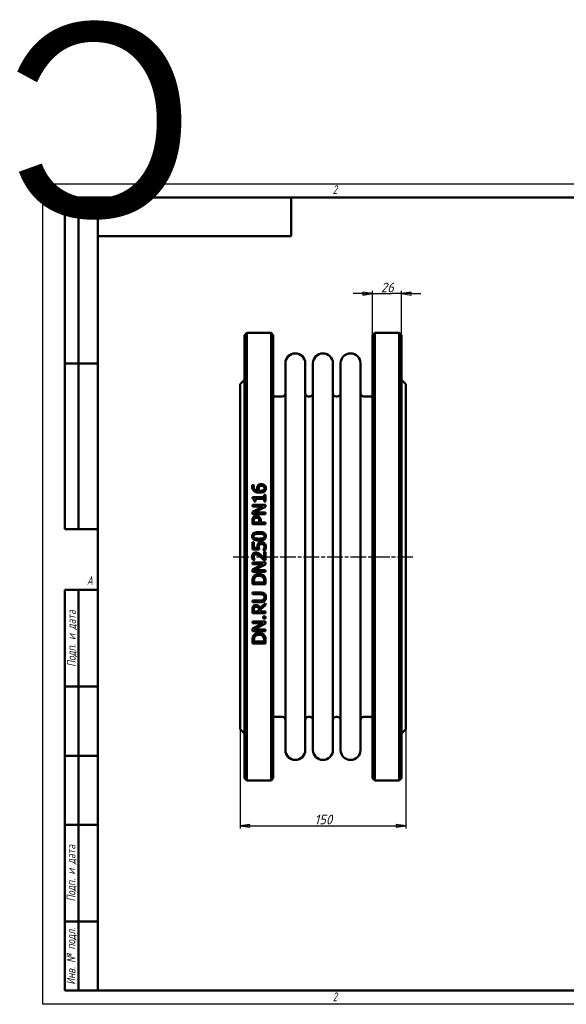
# Model space of a CAD drawing. Header units: millimetres. Extents: x -994 to 2822, y -174 to 891.
# Tile 2 of 4: x -21 to 474, y 0 to 891. Entities that reach past the tile are written whole.
import ezdxf
from ezdxf.enums import TextEntityAlignment as Align

# ---------------------------------------------------------------- set-up
doc = ezdxf.new("R2018")
doc.units = ezdxf.units.MM
doc.header["$LTSCALE"] = 2.5
doc.linetypes.add('CHAIN', pattern=[0.7087, 0.4724, -0.0591, 0.1181, -0.0591])
for name, color, linetype, lineweight in [('Видимый контур (ГОСТ)', 7, 'Continuous', 50), ('Кромка (ГОСТ)', 7, 'Continuous', 50), ('Обозначение (ГОСТ)', 7, 'Continuous', 25), ('Осевая линия (ГОСТ)', 7, 'Continuous', 25), ('Размер (ГОСТ)', 7, 'Continuous', 25), ('Эскизная геометрия (ГОСТ)', 7, 'Continuous', 50)]:
    doc.layers.add(name, color=color, linetype=linetype, lineweight=lineweight)
doc.styles.add('Альтернативный текст (ГОСТ)', font='arial.ttf', dxfattribs={"width": 0.8})
doc.styles.add('Обычный текст (ГОСТ)', font='GOST Common Italic.ttf')
doc.dimstyles.new('Обычный (ГОСТ)', dxfattribs={"dimscale": 2.5, "dimtxt": 3.5, "dimasz": 3.5, "dimexe": 1, "dimexo": 0, "dimgap": 0.5, "dimtad": 1, "dimtxsty": 'Обычный текст (ГОСТ)', "dimblk": 'Filled-1', "dimcen": 0.09, "dimdle": 15, "dimclrd": 256, "dimclre": 256, "dimclrt": 256, "dimazin": 2, "dimtfac": 0.714286, "dimtdec": 3, "dimtmove": 0, "dimatfit": 3, "dimfxl": 1, "dimtolj": 1, "dimlwd": 25, "dimlwe": 25, "dimarcsym": 0})

# ---------------------------------------------------------------- blocks, each defined once
blk = doc.blocks.new('Рамки ГОСТ - Рамка')
at = {"layer": 'Кромка (ГОСТ)', "lineweight": 25}
for p, q in [((0, 0), (0, 297)), ((0, 297), (420, 297)), ((420, 297), (420, 0)), ((420, 0), (0, 0))]:
    blk.add_line(p, q, dxfattribs=at)
at = {"layer": 'Кромка (ГОСТ)'}
for p, q in [((210, 292), (210, 297)), ((415, 292), (20, 292)), ((20, 292), (20, 5)), ((415, 5), (415, 292)), ((20, 5), (415, 5)), ((210, 5), (210, 0))]:
    blk.add_line(p, q, dxfattribs=at)
at = {"layer": 'Кромка (ГОСТ)', "char_height": 3.17, "attachment_point": 1, "style": 'Альтернативный текст (ГОСТ)'}
for s, insert, width in [('\\fGOST Common|b0|i1;{\\H3.1700;2}', (105, 296.5), 5.2328), ('\\fGOST Common|b0|i1;{\\H3.1700;1}', (315.02, 296.44), 5.2327), ('\\fGOST Common|b0|i1;{\\H3.1700;A}', (16, 155), 5.1335), ('\\fGOST Common|b0|i1;{\\H3.1700;A}', (416, 148.5), 5.0704), ('\\fGOST Common|b0|i1;{\\H3.1700;2}', (104.99, 4.3), 5.2328), ('\\fGOST Common|b0|i1;{\\H3.1700;1}', (315, 4.14), 6.6287)]:
    blk.add_mtext(s, dxfattribs=dict(at, insert=insert, width=width))
blk = doc.blocks.new('ГОСТ - Доп. графы 1')
at = {"layer": 'Эскизная геометрия (ГОСТ)'}
for p, q in [((-12, 0), (-12, 145)), ((-12, 145), (0, 145)), ((-7, 145), (-7, 0)), ((-12, 110), (-7, 110)), ((-7, 110), (0, 110)), ((-12, 85), (-7, 85)), ((-7, 85), (0, 85)), ((-12, 60), (-7, 60)), ((-7, 60), (0, 60)), ((-12, 25), (-7, 25)), ((-7, 25), (0, 25)), ((0, 0), (-12, 0))]:
    blk.add_line(p, q, dxfattribs=at)
at = {"layer": 'Обозначение (ГОСТ)', "char_height": 3.17, "attachment_point": 5, "rotation": 90, "style": 'Альтернативный текст (ГОСТ)'}
for s, insert, width in [('\\fGOST Common|b0|i1;{\\H3.1700;Подп. и дата}', (-9.37, 127.41), 34.7679), ('\\fGOST Common|b0|i1;{\\H3.1700;Подп. и дата}', (-9.5, 42.47), 35.1486), ('\\fGOST Common|b0|i1;{\\H3.1700;Инв. № подл.}', (-9.5, 12.41), 24.9618)]:
    blk.add_mtext(s, dxfattribs=dict(at, insert=insert, width=width))
at = {"layer": 'Обозначение (ГОСТ)', "lineweight": 30, "flags": 17}
for tag, p in [('Подп._и_дата_2', (-3.53, 127.51)), ('Инв._номер_дубликата', (-3.41, 97.47)), ('Взамен_инв._номера', (-3.46, 72.53)), ('Подп._и_дата_1', (-3.42, 42.35)), ('ИНВЕНТАРНЫЙ_НОМЕР', (-3.33, 12.68))]:
    blk.add_attdef(tag, text='', height=3.17, rotation=90, dxfattribs=at).set_placement(p, align=Align.MIDDLE_CENTER)
blk = doc.blocks.new('ГОСТ - Доп. графы 2')
at = {"layer": 'Эскизная геометрия (ГОСТ)'}
for p, q in [((-12, 0), (-12, 120)), ((-12, 120), (0, 120)), ((-7, 0), (-7, 120)), ((-12, 60), (0, 60)), ((0, 0), (-12, 0))]:
    blk.add_line(p, q, dxfattribs=at)
at = {"layer": 'Обозначение (ГОСТ)', "lineweight": 30, "flags": 17}
for tag, p in [('Первичная_применяемость', (-3.65, 90.03)), ('Справочный_номер', (-3.55, 30.02))]:
    blk.add_attdef(tag, text='', height=3.17, rotation=90, dxfattribs=at).set_placement(p, align=Align.MIDDLE_CENTER)
blk = doc.blocks.new('ГОСТ - Доп. графы 3')
at = {"layer": 'Эскизная геометрия (ГОСТ)'}
for p, q in [((0, 0), (70, 0)), ((70, 0), (70, -14)), ((70, -14), (0, -14))]:
    blk.add_line(p, q, dxfattribs=at)
at = {"layer": 'Обозначение (ГОСТ)', "lineweight": 30}
blk.add_attdef('ОБОЗНАЧЕНИЕ', text='', height=5, rotation=180, dxfattribs=at).set_placement((34.94, -6.97), align=Align.MIDDLE_CENTER)
blk = doc.blocks.new('Filled-1')
at = {"color": 0}
for p, q in [((0, 0), (-1, 0.14)), ((-1, 0.14), (-1, -0.14)), ((-1, 0), (0, 0)), ((-1, -0.14), (0, 0))]:
    blk.add_line(p, q, dxfattribs=at)
at = {"color": 0, "flags": 128}
blk.add_lwpolyline([(-1, -0.14), (0, 0), (-1, 0.14), (-1, -0.14)], dxfattribs=at)
at = {"color": 0}
blk.add_solid([(-1, -0.14), (0, 0), (-1, 0.14), (-1, -0.14)], dxfattribs=at)
blk = doc.blocks.new('*D9')
at = {"layer": 'Defpoints', "color": 0, "linetype": 'Continuous', "transparency": 16777216}
for p in [(178.64, 249.08), (328.64, 249.08), (328.64, 161.58)]:
    blk.add_point(p, dxfattribs=at)
at = {"layer": 'Размер (ГОСТ)', "linetype": 'Continuous', "lineweight": 25, "transparency": 16777216}
for p, q in [((178.64, 249.08), (178.64, 159.08)), ((328.64, 249.08), (328.64, 159.08)), ((187.39, 161.58), (319.89, 161.58))]:
    blk.add_line(p, q, dxfattribs=at)
at = {"layer": 'Размер (ГОСТ)', "linetype": 'Continuous', "lineweight": 25, "transparency": 16777216, "xscale": 8.75, "yscale": 8.75, "zscale": 8.75, "rotation": 180}
blk.add_blockref('Filled-1', (178.64, 161.58), dxfattribs=at)
at = {"layer": 'Размер (ГОСТ)', "linetype": 'Continuous', "lineweight": 25, "transparency": 16777216, "xscale": 8.75, "yscale": 8.75, "zscale": 8.75}
blk.add_blockref('Filled-1', (328.64, 161.58), dxfattribs=at)
at = {"layer": 'Размер (ГОСТ)', "linetype": 'Continuous', "lineweight": 25, "transparency": 16777216, "insert": (246.06, 171.58), "char_height": 8.75, "attachment_point": 1, "style": 'Обычный текст (ГОСТ)'}
blk.add_mtext('\\A1;150', dxfattribs=at)
blk = doc.blocks.new('*D13')
at = {"layer": 'Defpoints', "color": 0, "linetype": 'Continuous', "transparency": 16777216}
for p in [(324.64, 643.08), (298.64, 605.58), (324.64, 605.58)]:
    blk.add_point(p, dxfattribs=at)
at = {"layer": 'Размер (ГОСТ)', "linetype": 'Continuous', "lineweight": 25, "transparency": 16777216}
for p, q in [((289.89, 643.08), (281.14, 643.08)), ((298.64, 605.58), (298.64, 645.58)), ((298.64, 643.08), (307.39, 643.08)), ((307.39, 643.08), (315.89, 643.08)), ((324.64, 643.08), (315.89, 643.08)), ((324.64, 605.58), (324.64, 645.58)), ((333.39, 643.08), (342.14, 643.08))]:
    blk.add_line(p, q, dxfattribs=at)
at = {"layer": 'Размер (ГОСТ)', "linetype": 'Continuous', "lineweight": 25, "transparency": 16777216, "xscale": 8.75, "yscale": 8.75, "zscale": 8.75}
blk.add_blockref('Filled-1', (298.64, 643.08), dxfattribs=at)
at = {"layer": 'Размер (ГОСТ)', "linetype": 'Continuous', "lineweight": 25, "transparency": 16777216, "xscale": 8.75, "yscale": 8.75, "zscale": 8.75, "rotation": 180}
blk.add_blockref('Filled-1', (324.64, 643.08), dxfattribs=at)
at = {"layer": 'Размер (ГОСТ)', "linetype": 'Continuous', "lineweight": 25, "transparency": 16777216, "insert": (306.12, 653.08), "char_height": 8.75, "attachment_point": 1, "style": 'Обычный текст (ГОСТ)'}
blk.add_mtext('\\A1;26', dxfattribs=at)

msp = doc.modelspace()

# ---------------------------------------------------------------- linework, layer by layer
at = {"layer": 'Видимый контур (ГОСТ)'}
for p, q in [((182.641, 605.58), (184.641, 607.58)), ((184.641, 202.58), (184.641, 607.58)), ((184.641, 607.58), (206.641, 607.58)), ((206.641, 607.58), (206.641, 202.58)), ((208.641, 605.58), (206.641, 607.58)), ((298.641, 605.58), (300.641, 607.58)), ((300.641, 607.58), (322.641, 607.58)), ((300.641, 607.58), (300.641, 202.58)), ((322.641, 202.58), (322.641, 607.58)), ((324.641, 605.58), (322.641, 607.58)), ((182.641, 605.58), (182.641, 204.58)), ((208.641, 204.58), (208.641, 605.58)), ((298.641, 204.58), (298.641, 605.58)), ((324.641, 605.58), (324.641, 204.58)), ((219.641, 230.08), (219.641, 580.08)), ((237.641, 230.08), (237.641, 580.08)), ((244.641, 230.08), (244.641, 580.08)), ((262.641, 230.08), (262.641, 580.08)), ((269.641, 230.08), (269.641, 580.08)), ((287.641, 230.08), (287.641, 580.08)), ((178.641, 561.08), (182.641, 565.08)), ((328.641, 561.08), (324.641, 565.08)), ((178.641, 561.08), (178.641, 249.08)), ((328.641, 561.08), (328.641, 249.08)), ((208.641, 550.08), (216.641, 550.08)), ((240.641, 550.08), (241.641, 550.08)), ((265.641, 550.08), (266.641, 550.08)), ((290.641, 550.08), (298.641, 550.08)), ((189.734, 469.754), (191.28, 469.754)), ((191.28, 469.686), (191.28, 469.754)), ((189.754, 458.872), (189.754, 457.628)), ((189.754, 458.872), (200.567, 458.872)), ((192.525, 455.148), (191.426, 455.148)), ((192.525, 455.148), (192.525, 457.326)), ((200.567, 457.326), (192.525, 457.326)), ((200.567, 461.002), (200.567, 458.872)), ((200.567, 461.002), (201.793, 461.002)), ((200.567, 457.326), (200.567, 455.148)), ((201.793, 455.148), (200.567, 455.148)), ((201.793, 455.148), (201.793, 461.002)), ((189.793, 452.114), (201.793, 452.114)), ((189.793, 452.114), (189.793, 450.626)), ((199.293, 450.626), (189.793, 450.626)), ((199.293, 450.626), (189.793, 445.793)), ((189.793, 445.793), (189.793, 443.527)), ((191.446, 445.015), (201.793, 450.324)), ((201.793, 450.324), (201.793, 452.114)), ((201.793, 443.527), (189.793, 443.527)), ((189.793, 437.44), (189.793, 434.425)), ((191.173, 436.02), (191.173, 437.342)), ((191.446, 445.015), (201.793, 445.015)), ((195.958, 437.109), (195.958, 436.02)), ((197.319, 436.02), (197.319, 437.371)), ((201.793, 443.527), (201.793, 445.015)), ((201.793, 434.425), (189.793, 434.425)), ((191.173, 436.02), (195.958, 436.02)), ((197.319, 436.02), (201.793, 436.02)), ((201.793, 434.425), (201.793, 436.02)), ((189.793, 418.127), (189.793, 411.543)), ((189.793, 418.127), (191.203, 418.127)), ((195.977, 411.543), (189.793, 411.543)), ((191.203, 413.089), (191.203, 418.127)), ((191.203, 413.089), (194.402, 413.089)), ((199.663, 411.164), (199.663, 411.047)), ((201.365, 411.047), (199.663, 411.047)), ((191.971, 402.169), (190.259, 402.169)), ((191.971, 402.169), (191.971, 402.256)), ((201.793, 401.916), (200.091, 401.916)), ((200.402, 409.316), (201.793, 409.316)), ((200.402, 409.316), (200.402, 403.423)), ((201.793, 401.916), (201.793, 409.316)), ((189.793, 399.825), (189.793, 398.337)), ((189.793, 399.825), (201.793, 399.825)), ((199.293, 398.337), (189.793, 393.504)), ((199.293, 398.337), (189.793, 398.337)), ((189.793, 393.504), (189.793, 391.239)), ((191.446, 392.726), (201.793, 398.036)), ((191.446, 392.726), (201.793, 392.726)), ((201.793, 398.036), (201.793, 399.825)), ((201.793, 391.239), (201.793, 392.726)), ((201.793, 391.239), (189.793, 391.239)), ((189.793, 382.778), (189.793, 380.046)), ((201.793, 380.046), (189.793, 380.046)), ((191.173, 381.641), (191.173, 382.856)), ((191.173, 381.641), (200.412, 381.641)), ((200.412, 382.856), (200.412, 381.641)), ((201.793, 380.046), (201.793, 382.807)), ((189.793, 372.606), (197.28, 372.606)), ((189.793, 372.606), (189.793, 371.012)), ((197.319, 371.012), (189.793, 371.012)), ((189.793, 365.517), (189.793, 363.923)), ((189.793, 365.517), (197.28, 365.517)), ((197.28, 363.923), (189.793, 363.923)), ((189.793, 356.921), (189.793, 353.829)), ((191.173, 355.423), (191.173, 357.008)), ((195.686, 356.824), (195.686, 355.423)), ((201.793, 363.115), (196.57, 358.846)), ((197.018, 357.252), (201.793, 361.044)), ((197.018, 355.423), (197.018, 357.252)), ((201.793, 361.044), (201.793, 363.115)), ((201.793, 353.829), (189.793, 353.829)), ((191.173, 355.423), (195.686, 355.423)), ((197.018, 355.423), (201.793, 355.423)), ((199.498, 351.067), (199.498, 349.141)), ((199.498, 351.067), (201.793, 351.067)), ((201.793, 349.141), (199.498, 349.141)), ((201.793, 353.829), (201.793, 355.423)), ((201.793, 349.141), (201.793, 351.067)), ((189.793, 346.399), (189.793, 344.911)), ((189.793, 346.399), (201.793, 346.399)), ((199.293, 344.911), (189.793, 340.078)), ((199.293, 344.911), (189.793, 344.911)), ((189.793, 340.078), (189.793, 337.812)), ((191.446, 339.3), (201.793, 344.61)), ((191.446, 339.3), (201.793, 339.3)), ((201.793, 344.61), (201.793, 346.399)), ((201.793, 337.812), (201.793, 339.3)), ((201.793, 337.812), (189.793, 337.812)), ((189.793, 329.352), (189.793, 326.619)), ((201.793, 326.619), (189.793, 326.619)), ((191.173, 328.214), (191.173, 329.43)), ((191.173, 328.214), (200.412, 328.214)), ((200.412, 329.43), (200.412, 328.214)), ((201.793, 326.619), (201.793, 329.381)), ((208.641, 260.08), (216.641, 260.08)), ((240.641, 260.08), (241.641, 260.08)), ((265.641, 260.08), (266.641, 260.08)), ((290.641, 260.08), (298.641, 260.08)), ((178.641, 249.08), (182.641, 245.08)), ((328.641, 249.08), (324.641, 245.08)), ((182.641, 204.58), (184.641, 202.58)), ((184.641, 202.58), (206.641, 202.58)), ((208.641, 204.58), (206.641, 202.58)), ((298.641, 204.58), (300.641, 202.58)), ((300.641, 202.58), (322.641, 202.58)), ((324.641, 204.58), (322.641, 202.58))]:
    msp.add_line(p, q, dxfattribs=at)
for centre, radius, start, end in [((228.641, 580.08), 9, 0, 180), ((253.641, 580.08), 9, 0, 180), ((278.641, 580.08), 9, 0, 180), ((216.641, 553.08), 3, 270, 0), ((240.641, 553.08), 3, 180, 270), ((241.641, 553.08), 3, 270, 0), ((265.641, 553.08), 3, 180, 270), ((266.641, 553.08), 3, 270, 0), ((290.641, 553.08), 3, 180, 270), ((216.641, 257.08), 3, 0, 90), ((240.641, 257.08), 3, 90, 180), ((241.641, 257.08), 3, 0, 90), ((265.641, 257.08), 3, 90, 180), ((266.641, 257.08), 3, 0, 90), ((290.641, 257.08), 3, 90, 180), ((228.641, 230.08), 9, 180, 0), ((253.641, 230.08), 9, 180, 0), ((278.641, 230.08), 9, 180, 0)]:
    msp.add_arc(centre, radius, start, end, dxfattribs=at)
for points, knots in [([(189.569, 468.393), (189.569, 468.531), (189.572, 468.67), (189.588, 468.942), (189.6, 469.086), (189.64, 469.396), (189.677, 469.581), (189.734, 469.754)], [0, 0, 0, 0, 0.04372613, 0.04372613, 0.08624022, 0.08624022, 0.14462436, 0.14462436, 0.14462436, 0.14462436]), ([(191.504, 464.328), (191.068, 464.639), (190.702, 465.013), (190.243, 465.689), (190.012, 466.07), (189.645, 467.186), (189.569, 467.79), (189.569, 468.393)], [0, 0, 0, 0, 0.16332537, 0.16332537, 0.25324514, 0.25324514, 0.34933897, 0.34933897, 0.34933897, 0.34933897]), ([(191.28, 469.686), (191.211, 469.552), (191.155, 469.388), (190.998, 468.849), (190.959, 468.508), (190.959, 468.179)], [0, 0, 0, 0, 0.04720016, 0.04720016, 0.17794969, 0.17794969, 0.17794969, 0.17794969]), ([(190.959, 468.179), (190.959, 467.73), (191.028, 467.285), (191.346, 466.493), (191.566, 466.163), (192.112, 465.615), (192.477, 465.338), (193.626, 464.855), (194.306, 464.726), (194.966, 464.668)], [0, 0, 0, 0, 0.14160756, 0.14160756, 0.26704432, 0.26704432, 0.37950206, 0.37950206, 0.50562591, 0.50562591, 0.50562591, 0.50562591]), ([(196.522, 463.015), (195.976, 463.015), (195.427, 463.044), (194.243, 463.194), (193.586, 463.333), (192.438, 463.756), (191.95, 464.007), (191.504, 464.328)], [0, 0, 0, 0, 0.16362634, 0.16362634, 0.35823468, 0.35823468, 0.51951888, 0.51951888, 0.51951888, 0.51951888]), ([(194.13, 467.167), (194.13, 467.392), (194.141, 467.619), (194.18, 467.951), (194.197, 468.059), (194.269, 468.424), (194.335, 468.617), (194.533, 469.044), (194.679, 469.276), (194.84, 469.491)], [0, 0, 0, 0, 0.07076329, 0.07076329, 0.10523678, 0.10523678, 0.18788763, 0.18788763, 0.29585741, 0.29585741, 0.29585741, 0.29585741]), ([(194.966, 464.668), (194.808, 464.895), (194.667, 465.132), (194.49, 465.494), (194.439, 465.611), (194.28, 466.013), (194.13, 466.477), (194.13, 467.167)], [0, 0, 0, 0, 0.08550277, 0.08550277, 0.12557183, 0.12557183, 0.22061301, 0.22061301, 0.22061301, 0.22061301]), ([(194.84, 469.491), (194.997, 469.702), (195.18, 469.892), (195.674, 470.28), (195.951, 470.413), (196.446, 470.611), (196.748, 470.687), (197.336, 470.776), (197.62, 470.794), (197.903, 470.794)], [0, 0, 0, 0, 0.08176323, 0.08176323, 0.19269455, 0.19269455, 0.34625038, 0.34625038, 0.48538988, 0.48538988, 0.48538988, 0.48538988]), ([(195.88, 468.344), (195.77, 468.205), (195.684, 468.054), (195.477, 467.509), (195.462, 467.054), (195.462, 466.807)], [0, 0, 0, 0, 0.05489026, 0.05489026, 0.18277124, 0.18277124, 0.18277124, 0.18277124]), ([(195.462, 466.807), (195.462, 466.606), (195.478, 466.405), (195.547, 465.999), (195.598, 465.804), (195.785, 465.275), (195.939, 464.964), (196.123, 464.668)], [0, 0, 0, 0, 0.06348096, 0.06348096, 0.12952943, 0.12952943, 0.23612541, 0.23612541, 0.23612541, 0.23612541]), ([(197.971, 469.161), (197.699, 469.161), (197.42, 469.141), (196.83, 469.023), (196.572, 468.916), (196.17, 468.652), (196.014, 468.508), (195.88, 468.344)], [0, 0, 0, 0, 0.08145716, 0.08145716, 0.18060014, 0.18060014, 0.26084647, 0.26084647, 0.26084647, 0.26084647]), ([(196.123, 464.668), (196.235, 464.662), (196.348, 464.655), (196.507, 464.646), (196.644, 464.639), (196.882, 464.639)], [0, 0, 0, 0, 0.033698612, 0.033698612, 0.047722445, 0.047722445, 0.047722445, 0.047722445]), ([(200.956, 464.337), (200.73, 464.121), (200.473, 463.939), (199.753, 463.537), (199.324, 463.398), (198.7, 463.21), (198.252, 463.129), (197.384, 463.034), (196.949, 463.015), (196.522, 463.015)], [0, 0, 0, 0, 0.09602158, 0.09602158, 0.24989553, 0.24989553, 0.58052787, 0.58052787, 0.89775024, 0.89775024, 0.89775024, 0.89775024]), ([(196.882, 464.639), (197.267, 464.639), (197.669, 464.656), (198.808, 464.802), (199.243, 464.988), (199.74, 465.251), (199.908, 465.362), (200.052, 465.495)], [0, 0, 0, 0, 0.1155848, 0.1155848, 0.34447541, 0.34447541, 0.46864696, 0.46864696, 0.46864696, 0.46864696]), ([(197.903, 470.794), (198.197, 470.794), (198.489, 470.771), (199.33, 470.623), (199.752, 470.445), (200.379, 470.116), (200.666, 469.913), (200.917, 469.666)], [0, 0, 0, 0, 0.08819534, 0.08819534, 0.2564784, 0.2564784, 0.42703643, 0.42703643, 0.42703643, 0.42703643]), ([(200.733, 466.992), (200.733, 467.287), (200.685, 467.577), (200.467, 468.091), (200.318, 468.302), (199.968, 468.637), (199.753, 468.798), (199.203, 469.016), (198.961, 469.074), (198.472, 469.146), (198.22, 469.161), (197.971, 469.161)], [0, 0, 0, 0, 0.09285502, 0.09285502, 0.17474739, 0.17474739, 0.24171211, 0.24171211, 0.28880549, 0.28880549, 0.3364112, 0.3364112, 0.3364112, 0.3364112]), ([(200.052, 465.495), (200.201, 465.628), (200.337, 465.778), (200.496, 466.023), (200.583, 466.171), (200.706, 466.591), (200.733, 466.79), (200.733, 466.992)], [0, 0, 0, 0, 0.06134711, 0.06134711, 0.09057189, 0.09057189, 0.11570086, 0.11570086, 0.11570086, 0.11570086]), ([(200.917, 469.666), (201.148, 469.444), (201.348, 469.2), (201.668, 468.682), (201.783, 468.431), (201.992, 467.785), (202.045, 467.386), (202.045, 466.982)], [0, 0, 0, 0, 0.0986106, 0.0986106, 0.18959474, 0.18959474, 0.32425303, 0.32425303, 0.32425303, 0.32425303]), ([(202.045, 466.982), (202.045, 466.718), (202.023, 466.454), (201.927, 465.945), (201.856, 465.704), (201.67, 465.265), (201.562, 465.069), (201.294, 464.685), (201.135, 464.503), (200.956, 464.337)], [0, 0, 0, 0, 0.08329006, 0.08329006, 0.16277687, 0.16277687, 0.2339175, 0.2339175, 0.30965661, 0.30965661, 0.30965661, 0.30965661]), ([(191.426, 455.148), (191.426, 455.487), (191.406, 455.85), (191.265, 456.625), (191.143, 456.863), (190.975, 457.126), (190.867, 457.235), (190.6, 457.42), (190.445, 457.487), (190.112, 457.585), (189.932, 457.613), (189.754, 457.628)], [0, 0, 0, 0, 0.10512749, 0.10512749, 0.24357453, 0.24357453, 0.38122682, 0.38122682, 0.52731535, 0.52731535, 0.6817358, 0.6817358, 0.6817358, 0.6817358]), ([(189.793, 437.44), (189.793, 437.777), (189.806, 438.121), (189.869, 438.753), (189.916, 439.06), (190.103, 439.79), (190.281, 440.206), (190.541, 440.581)], [0, 0, 0, 0, 0.10244413, 0.10244413, 0.19300758, 0.19300758, 0.33087042, 0.33087042, 0.33087042, 0.33087042]), ([(190.541, 440.581), (190.695, 440.806), (190.873, 441.011), (191.354, 441.44), (191.616, 441.589), (192.039, 441.8), (192.317, 441.887), (192.869, 441.989), (193.14, 442.01), (193.41, 442.01)], [0, 0, 0, 0, 0.08270661, 0.08270661, 0.19488959, 0.19488959, 0.37532473, 0.37532473, 0.54177834, 0.54177834, 0.54177834, 0.54177834]), ([(191.63, 439.482), (191.502, 439.289), (191.407, 439.079), (191.274, 438.636), (191.173, 438.201), (191.173, 437.342)], [0, 0, 0, 0, 0.07027965, 0.07027965, 0.14031791, 0.14031791, 0.14031791, 0.14031791]), ([(193.459, 440.347), (193.189, 440.347), (192.918, 440.317), (192.41, 440.165), (192.232, 440.063), (191.92, 439.845), (191.761, 439.677), (191.63, 439.482)], [0, 0, 0, 0, 0.08076874, 0.08076874, 0.15927504, 0.15927504, 0.2867447, 0.2867447, 0.2867447, 0.2867447]), ([(193.41, 442.01), (193.718, 442.01), (194.023, 441.977), (194.755, 441.809), (195.227, 441.624), (195.801, 441.215), (195.943, 441.094), (196.075, 440.96)], [0, 0, 0, 0, 0.09251333, 0.09251333, 0.2254206, 0.2254206, 0.27377651, 0.27377651, 0.27377651, 0.27377651]), ([(195.238, 439.666), (195.115, 439.79), (194.98, 439.901), (194.631, 440.125), (194.442, 440.199), (194.012, 440.32), (193.732, 440.347), (193.459, 440.347)], [0, 0, 0, 0, 0.05272115, 0.05272115, 0.12506467, 0.12506467, 0.23875396, 0.23875396, 0.23875396, 0.23875396]), ([(195.958, 437.109), (195.958, 437.408), (195.947, 437.72), (195.882, 438.344), (195.831, 438.584), (195.731, 438.925), (195.663, 439.09), (195.481, 439.4), (195.37, 439.541), (195.238, 439.666)], [0, 0, 0, 0, 0.09082804, 0.09082804, 0.19065074, 0.19065074, 0.29088985, 0.29088985, 0.39260654, 0.39260654, 0.39260654, 0.39260654]), ([(196.075, 440.96), (196.36, 440.67), (196.596, 440.346), (197.017, 439.543), (197.119, 439.154), (197.281, 438.43), (197.319, 437.888), (197.319, 437.371)], [0, 0, 0, 0, 0.12287662, 0.12287662, 0.27527487, 0.27527487, 0.62558949, 0.62558949, 0.62558949, 0.62558949]), ([(189.549, 423.563), (189.549, 424.045), (189.619, 424.526), (189.943, 425.336), (190.151, 425.657), (190.668, 426.184), (191.014, 426.451), (192.17, 426.982), (192.891, 427.152), (194.305, 427.356), (195.063, 427.394), (195.793, 427.394)], [0, 0, 0, 0, 0.14519428, 0.14519428, 0.26272747, 0.26272747, 0.36711172, 0.36711172, 0.4944386, 0.4944386, 0.62760695, 0.62760695, 0.62760695, 0.62760695]), ([(195.802, 419.722), (194.615, 419.722), (193.417, 419.815), (191.607, 420.313), (191.111, 420.595), (190.461, 421.091), (190.2, 421.378), (189.833, 422.003), (189.719, 422.309), (189.578, 422.936), (189.549, 423.25), (189.549, 423.563)], [0, 0, 0, 0, 0.3560771, 0.3560771, 0.6359575, 0.6359575, 0.8971778, 0.8971778, 1.115589, 1.115589, 1.3232911, 1.3232911, 1.3232911, 1.3232911]), ([(192.126, 425.323), (191.852, 425.214), (191.592, 425.066), (191.178, 424.668), (191.08, 424.482), (190.977, 424.243), (190.941, 424.115), (190.892, 423.845), (190.882, 423.703), (190.882, 423.563)], [0, 0, 0, 0, 0.08853336, 0.08853336, 0.17261143, 0.17261143, 0.26068511, 0.26068511, 0.35364184, 0.35364184, 0.35364184, 0.35364184]), ([(190.882, 423.563), (190.882, 423.338), (190.908, 423.111), (191.051, 422.667), (191.159, 422.496), (191.382, 422.236), (191.505, 422.13), (191.797, 421.931), (191.969, 421.844), (192.146, 421.773)], [0, 0, 0, 0, 0.06770368, 0.06770368, 0.1402941, 0.1402941, 0.20625613, 0.20625613, 0.28321195, 0.28321195, 0.28321195, 0.28321195]), ([(195.793, 425.76), (195.102, 425.76), (194.353, 425.738), (193.349, 425.632), (192.705, 425.553), (192.126, 425.323)], [0, 0, 0, 0, 0.20714518, 0.20714518, 0.30226083, 0.30226083, 0.30226083, 0.30226083]), ([(192.146, 421.773), (192.508, 421.63), (192.916, 421.542), (193.98, 421.393), (194.901, 421.355), (195.802, 421.355)], [0, 0, 0, 0, 0.11708957, 0.11708957, 0.32283431, 0.32283431, 0.32283431, 0.32283431]), ([(195.793, 427.394), (196.71, 427.394), (197.698, 427.337), (199.58, 426.963), (200.168, 426.685), (200.908, 426.221), (201.221, 425.941), (201.673, 425.3), (201.819, 424.977), (202.007, 424.284), (202.045, 423.923), (202.045, 423.563)], [0, 0, 0, 0, 0.2753195, 0.2753195, 0.5744097, 0.5744097, 0.8589897, 0.8589897, 1.0993767, 1.0993767, 1.3407349, 1.3407349, 1.3407349, 1.3407349]), ([(199.449, 425.333), (199.115, 425.464), (198.742, 425.548), (197.667, 425.719), (196.735, 425.76), (195.793, 425.76)], [0, 0, 0, 0, 0.10756832, 0.10756832, 0.32728599, 0.32728599, 0.32728599, 0.32728599]), ([(202.045, 423.563), (202.045, 423.08), (201.977, 422.596), (201.657, 421.784), (201.452, 421.463), (200.92, 420.914), (200.57, 420.652), (199.48, 420.15), (198.805, 419.984), (197.39, 419.764), (196.578, 419.722), (195.802, 419.722)], [0, 0, 0, 0, 0.14555867, 0.14555867, 0.26244259, 0.26244259, 0.37514407, 0.37514407, 0.51112512, 0.51112512, 0.67222426, 0.67222426, 0.67222426, 0.67222426]), ([(195.802, 421.355), (196.468, 421.355), (197.238, 421.371), (198.178, 421.457), (198.787, 421.522), (199.42, 421.764)], [0, 0, 0, 0, 0.19978457, 0.19978457, 0.2814514, 0.2814514, 0.2814514, 0.2814514]), ([(199.42, 421.764), (199.699, 421.868), (199.963, 422.014), (200.401, 422.42), (200.503, 422.614), (200.609, 422.846), (200.649, 422.983), (200.702, 423.267), (200.713, 423.416), (200.713, 423.563)], [0, 0, 0, 0, 0.08956646, 0.08956646, 0.17944062, 0.17944062, 0.2923249, 0.2923249, 0.40925669, 0.40925669, 0.40925669, 0.40925669]), ([(200.713, 423.563), (200.713, 423.795), (200.684, 424.028), (200.541, 424.446), (200.44, 424.62), (200.195, 424.895), (200.074, 424.996), (199.788, 425.185), (199.621, 425.266), (199.449, 425.333)], [0, 0, 0, 0, 0.06991619, 0.06991619, 0.13288239, 0.13288239, 0.18022895, 0.18022895, 0.23541482, 0.23541482, 0.23541482, 0.23541482]), ([(194.334, 414.179), (194.334, 414.555), (194.353, 414.951), (194.465, 415.729), (194.546, 415.983), (194.74, 416.457), (194.897, 416.718), (195.083, 416.96)], [0, 0, 0, 0, 0.11317237, 0.11317237, 0.2360517, 0.2360517, 0.41658486, 0.41658486, 0.41658486, 0.41658486]), ([(194.402, 413.089), (194.379, 413.263), (194.362, 413.437), (194.343, 413.744), (194.334, 413.959), (194.334, 414.179)], [0, 0, 0, 0, 0.052464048, 0.052464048, 0.092292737, 0.092292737, 0.092292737, 0.092292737]), ([(195.083, 416.96), (195.273, 417.212), (195.497, 417.431), (196.189, 417.914), (196.598, 418.028), (197.195, 418.165), (197.596, 418.195), (197.981, 418.195)], [0, 0, 0, 0, 0.09503759, 0.09503759, 0.25329896, 0.25329896, 0.52026271, 0.52026271, 0.52026271, 0.52026271]), ([(196.24, 415.88), (196.089, 415.71), (195.976, 415.515), (195.742, 414.899), (195.686, 414.389), (195.686, 413.916)], [0, 0, 0, 0, 0.06834745, 0.06834745, 0.19803956, 0.19803956, 0.19803956, 0.19803956]), ([(195.686, 413.916), (195.686, 413.589), (195.704, 413.263), (195.797, 412.456), (195.906, 411.867), (195.977, 411.543)], [0, 0, 0, 0, 0.09813894, 0.09813894, 0.24414131, 0.24414131, 0.24414131, 0.24414131]), ([(197.971, 416.561), (197.603, 416.561), (197.238, 416.518), (196.852, 416.358), (196.706, 416.291), (196.432, 416.087), (196.33, 415.99), (196.24, 415.88)], [0, 0, 0, 0, 0.11025097, 0.11025097, 0.14101167, 0.14101167, 0.16297191, 0.16297191, 0.16297191, 0.16297191]), ([(199.925, 415.948), (199.72, 416.121), (199.491, 416.253), (198.974, 416.456), (198.581, 416.561), (197.971, 416.561)], [0, 0, 0, 0, 0.08043124, 0.08043124, 0.16656791, 0.16656791, 0.16656791, 0.16656791]), ([(197.981, 418.195), (198.53, 418.195), (199.068, 418.111), (199.964, 417.776), (200.432, 417.541), (200.869, 417.135)], [0, 0, 0, 0, 0.16470214, 0.16470214, 0.28700239, 0.28700239, 0.28700239, 0.28700239]), ([(199.663, 411.164), (199.765, 411.302), (199.869, 411.489), (200.051, 411.843), (200.17, 412.095), (200.305, 412.457)], [0, 0, 0, 0, 0.05153016, 0.05153016, 0.10177063, 0.10177063, 0.10177063, 0.10177063]), ([(200.655, 414.217), (200.655, 414.481), (200.616, 414.739), (200.52, 415.05), (200.488, 415.149), (200.382, 415.387), (200.311, 415.51), (200.138, 415.744), (200.037, 415.851), (199.925, 415.948)], [0, 0, 0, 0, 0.07912152, 0.07912152, 0.0977333, 0.0977333, 0.12021961, 0.12021961, 0.1435282, 0.1435282, 0.1435282, 0.1435282]), ([(200.305, 412.457), (200.391, 412.705), (200.471, 412.964), (200.587, 413.42), (200.655, 413.725), (200.655, 414.217)], [0, 0, 0, 0, 0.07872824, 0.07872824, 0.14109594, 0.14109594, 0.14109594, 0.14109594]), ([(200.869, 417.135), (201.166, 416.859), (201.403, 416.536), (201.706, 415.95), (201.839, 415.648), (202.011, 414.897), (202.045, 414.543), (202.045, 414.188)], [0, 0, 0, 0, 0.12177808, 0.12177808, 0.19797529, 0.19797529, 0.26313513, 0.26313513, 0.26313513, 0.26313513]), ([(202.045, 414.188), (202.045, 413.801), (202.016, 413.416), (201.869, 412.452), (201.684, 411.697), (201.365, 411.047)], [0, 0, 0, 0, 0.11636535, 0.11636535, 0.29274284, 0.29274284, 0.29274284, 0.29274284]), ([(189.54, 405.242), (189.54, 405.794), (189.611, 406.355), (189.995, 407.358), (190.247, 407.681), (190.712, 408.168), (191.02, 408.386), (191.59, 408.635), (191.817, 408.704), (192.308, 408.799), (192.573, 408.82), (192.836, 408.82)], [0, 0, 0, 0, 0.16551715, 0.16551715, 0.32203836, 0.32203836, 0.53000187, 0.53000187, 0.6583764, 0.6583764, 0.80094412, 0.80094412, 0.80094412, 0.80094412]), ([(190.259, 402.169), (190.082, 402.531), (189.929, 403.004), (189.707, 403.811), (189.54, 404.47), (189.54, 405.242)], [0, 0, 0, 0, 0.12114398, 0.12114398, 0.21618072, 0.21618072, 0.21618072, 0.21618072]), ([(191.417, 406.594), (191.256, 406.407), (191.138, 406.196), (190.997, 405.781), (190.93, 405.51), (190.93, 405.125)], [0, 0, 0, 0, 0.07386048, 0.07386048, 0.13150772, 0.13150772, 0.13150772, 0.13150772]), ([(190.93, 405.125), (190.93, 404.833), (190.968, 404.544), (191.069, 404.131), (191.148, 403.812), (191.31, 403.423)], [0, 0, 0, 0, 0.08771739, 0.08771739, 0.12771347, 0.12771347, 0.12771347, 0.12771347]), ([(191.31, 403.423), (191.4, 403.198), (191.509, 402.981), (191.743, 402.599), (191.853, 402.425), (191.971, 402.256)], [0, 0, 0, 0, 0.07292959, 0.07292959, 0.13458837, 0.13458837, 0.13458837, 0.13458837]), ([(192.924, 407.187), (192.623, 407.187), (192.318, 407.145), (191.95, 406.995), (191.824, 406.935), (191.591, 406.772), (191.498, 406.689), (191.417, 406.594)], [0, 0, 0, 0, 0.09022334, 0.09022334, 0.11897501, 0.11897501, 0.14165518, 0.14165518, 0.14165518, 0.14165518]), ([(192.836, 408.82), (193.275, 408.82), (193.715, 408.773), (194.355, 408.595), (194.769, 408.469), (195.238, 408.198)], [0, 0, 0, 0, 0.13153995, 0.13153995, 0.19929115, 0.19929115, 0.19929115, 0.19929115]), ([(197.203, 404.814), (196.74, 405.235), (196.218, 405.687), (195.477, 406.248), (195.213, 406.435), (194.731, 406.726), (194.392, 406.91), (193.62, 407.137), (193.276, 407.187), (192.924, 407.187)], [0, 0, 0, 0, 0.18779302, 0.18779302, 0.27810218, 0.27810218, 0.3557601, 0.3557601, 0.41615177, 0.41615177, 0.41615177, 0.41615177]), ([(195.238, 408.198), (195.597, 407.999), (195.935, 407.763), (196.61, 407.214), (196.955, 406.909), (197.29, 406.594)], [0, 0, 0, 0, 0.12308135, 0.12308135, 0.26105328, 0.26105328, 0.26105328, 0.26105328]), ([(200.091, 401.916), (199.666, 402.369), (199.234, 402.821), (198.445, 403.631), (197.938, 404.146), (197.203, 404.814)], [0, 0, 0, 0, 0.18630599, 0.18630599, 0.33949933, 0.33949933, 0.33949933, 0.33949933]), ([(197.29, 406.594), (197.858, 406.072), (198.414, 405.521), (199.239, 404.659), (199.902, 403.961), (200.402, 403.423)], [0, 0, 0, 0, 0.23134695, 0.23134695, 0.35788008, 0.35788008, 0.35788008, 0.35788008]), ([(189.793, 382.778), (189.793, 383.289), (189.81, 383.83), (189.922, 384.95), (190.011, 385.316), (190.229, 386.09), (190.441, 386.614), (190.746, 387.076)], [0, 0, 0, 0, 0.15421803, 0.15421803, 0.33911685, 0.33911685, 0.74631427, 0.74631427, 0.74631427, 0.74631427]), ([(190.746, 387.076), (191.011, 387.476), (191.324, 387.834), (192.16, 388.551), (192.634, 388.81), (193.431, 389.166), (193.893, 389.301), (194.84, 389.472), (195.322, 389.508), (195.802, 389.508)], [0, 0, 0, 0, 0.1442678, 0.1442678, 0.33099455, 0.33099455, 0.56153926, 0.56153926, 0.79098513, 0.79098513, 0.79098513, 0.79098513]), ([(191.893, 386.026), (191.707, 385.711), (191.557, 385.379), (191.311, 384.607), (191.173, 383.976), (191.173, 382.856)], [0, 0, 0, 0, 0.11027178, 0.11027178, 0.24414238, 0.24414238, 0.24414238, 0.24414238]), ([(195.783, 387.845), (195.196, 387.845), (194.598, 387.783), (193.604, 387.49), (193.196, 387.303), (192.449, 386.767), (192.138, 386.426), (191.893, 386.026)], [0, 0, 0, 0, 0.17599053, 0.17599053, 0.31087676, 0.31087676, 0.45214039, 0.45214039, 0.45214039, 0.45214039]), ([(199.614, 386.172), (199.416, 386.465), (199.181, 386.725), (198.663, 387.142), (198.318, 387.369), (197.506, 387.656), (197.176, 387.729), (196.496, 387.825), (196.137, 387.845), (195.783, 387.845)], [0, 0, 0, 0, 0.10645727, 0.10645727, 0.19966055, 0.19966055, 0.25842851, 0.25842851, 0.32089401, 0.32089401, 0.32089401, 0.32089401]), ([(195.802, 389.508), (196.447, 389.508), (197.086, 389.431), (198.668, 388.982), (199.357, 388.536), (200.189, 387.874), (200.541, 387.494), (200.83, 387.057)], [0, 0, 0, 0, 0.19338078, 0.19338078, 0.49345922, 0.49345922, 0.78495104, 0.78495104, 0.78495104, 0.78495104]), ([(200.412, 382.856), (200.412, 383.2), (200.398, 383.55), (200.334, 384.214), (200.282, 384.573), (200.083, 385.352), (199.889, 385.78), (199.614, 386.172)], [0, 0, 0, 0, 0.10392174, 0.10392174, 0.2011566, 0.2011566, 0.34366492, 0.34366492, 0.34366492, 0.34366492]), ([(200.83, 387.057), (201.089, 386.644), (201.304, 386.206), (201.586, 385.34), (201.793, 384.54), (201.793, 382.807)], [0, 0, 0, 0, 0.14664938, 0.14664938, 0.27452497, 0.27452497, 0.27452497, 0.27452497]), ([(197.28, 372.606), (197.833, 372.606), (198.409, 372.57), (199.501, 372.361), (199.834, 372.222), (200.38, 371.951), (200.678, 371.73), (200.937, 371.459)], [0, 0, 0, 0, 0.16581667, 0.16581667, 0.33353143, 0.33353143, 0.60512366, 0.60512366, 0.60512366, 0.60512366]), ([(197.28, 365.517), (198.068, 365.517), (198.488, 365.587), (198.859, 365.659), (199.025, 365.705), (199.368, 365.837), (199.54, 365.926), (199.702, 366.033)], [0, 0, 0, 0, 0.23618896, 0.23618896, 0.43452777, 0.43452777, 0.65844039, 0.65844039, 0.65844039, 0.65844039]), ([(199.702, 370.496), (199.535, 370.606), (199.357, 370.697), (198.961, 370.848), (198.731, 370.906), (198.057, 370.996), (197.677, 371.012), (197.319, 371.012)], [0, 0, 0, 0, 0.06030464, 0.06030464, 0.12734156, 0.12734156, 0.20169004, 0.20169004, 0.20169004, 0.20169004]), ([(200.684, 368.26), (200.684, 368.504), (200.664, 368.749), (200.56, 369.287), (200.476, 369.507), (200.331, 369.823), (200.237, 369.977), (200.001, 370.265), (199.861, 370.391), (199.702, 370.496)], [0, 0, 0, 0, 0.07447171, 0.07447171, 0.16706352, 0.16706352, 0.26796859, 0.26796859, 0.37370286, 0.37370286, 0.37370286, 0.37370286]), ([(199.702, 366.033), (199.916, 366.174), (200.095, 366.349), (200.358, 366.729), (200.477, 366.954), (200.651, 367.584), (200.684, 367.926), (200.684, 368.26)], [0, 0, 0, 0, 0.0773478, 0.0773478, 0.14052288, 0.14052288, 0.20634846, 0.20634846, 0.20634846, 0.20634846]), ([(200.937, 371.459), (201.207, 371.184), (201.429, 370.875), (201.778, 370.175), (201.872, 369.84), (202.015, 369.137), (202.045, 368.691), (202.045, 368.26)], [0, 0, 0, 0, 0.11649844, 0.11649844, 0.23766492, 0.23766492, 0.42138693, 0.42138693, 0.42138693, 0.42138693]), ([(202.045, 368.26), (202.045, 367.921), (202.024, 367.579), (201.919, 366.895), (201.84, 366.602), (201.657, 366.111), (201.548, 365.885), (201.279, 365.454), (201.119, 365.253), (200.937, 365.07)], [0, 0, 0, 0, 0.10326184, 0.10326184, 0.2112364, 0.2112364, 0.31032561, 0.31032561, 0.41175162, 0.41175162, 0.41175162, 0.41175162]), ([(189.793, 356.921), (189.793, 357.244), (189.801, 357.577), (189.849, 358.296), (189.889, 358.569), (189.999, 359.167), (190.174, 359.586), (190.425, 359.974)], [0, 0, 0, 0, 0.09974985, 0.09974985, 0.22218163, 0.22218163, 0.59912098, 0.59912098, 0.59912098, 0.59912098]), ([(190.425, 359.974), (190.56, 360.184), (190.717, 360.376), (191.155, 360.79), (191.397, 360.934), (191.77, 361.132), (192.026, 361.216), (192.54, 361.316), (192.796, 361.336), (193.05, 361.336)], [0, 0, 0, 0, 0.07613997, 0.07613997, 0.18301919, 0.18301919, 0.36922656, 0.36922656, 0.54423516, 0.54423516, 0.54423516, 0.54423516]), ([(191.582, 358.914), (191.468, 358.742), (191.385, 358.554), (191.263, 358.151), (191.173, 357.759), (191.173, 357.008)], [0, 0, 0, 0, 0.06323131, 0.06323131, 0.12938266, 0.12938266, 0.12938266, 0.12938266]), ([(193.177, 359.673), (192.951, 359.673), (192.725, 359.647), (192.257, 359.512), (192.093, 359.411), (191.838, 359.234), (191.697, 359.086), (191.582, 358.914)], [0, 0, 0, 0, 0.06776577, 0.06776577, 0.14651028, 0.14651028, 0.30859096, 0.30859096, 0.30859096, 0.30859096]), ([(193.05, 361.336), (193.44, 361.336), (193.829, 361.291), (194.742, 361.029), (195.101, 360.787), (195.616, 360.378), (195.865, 360.11), (196.281, 359.509), (196.444, 359.185), (196.57, 358.846)], [0, 0, 0, 0, 0.11688462, 0.11688462, 0.28554751, 0.28554751, 0.50248619, 0.50248619, 0.71758721, 0.71758721, 0.71758721, 0.71758721]), ([(195.063, 358.992), (194.947, 359.115), (194.817, 359.222), (194.504, 359.418), (194.324, 359.495), (193.977, 359.596), (193.819, 359.626), (193.5, 359.665), (193.338, 359.673), (193.177, 359.673)], [0, 0, 0, 0, 0.05145537, 0.05145537, 0.11171692, 0.11171692, 0.15963541, 0.15963541, 0.20785563, 0.20785563, 0.20785563, 0.20785563]), ([(195.686, 356.824), (195.686, 357.048), (195.676, 357.274), (195.623, 357.797), (195.577, 358.015), (195.511, 358.281), (195.452, 358.435), (195.289, 358.732), (195.186, 358.869), (195.063, 358.992)], [0, 0, 0, 0, 0.06919522, 0.06919522, 0.162192, 0.162192, 0.30357118, 0.30357118, 0.45042458, 0.45042458, 0.45042458, 0.45042458]), ([(200.937, 365.07), (200.728, 364.858), (200.495, 364.675), (199.885, 364.316), (199.557, 364.209), (198.989, 364.059), (198.65, 364.005), (197.975, 363.936), (197.625, 363.923), (197.28, 363.923)], [0, 0, 0, 0, 0.09026395, 0.09026395, 0.21333785, 0.21333785, 0.37572652, 0.37572652, 0.54291516, 0.54291516, 0.54291516, 0.54291516]), ([(189.793, 329.352), (189.793, 329.844), (189.809, 330.364), (189.916, 331.5), (190.008, 331.872), (190.214, 332.625), (190.429, 333.169), (190.746, 333.65)], [0, 0, 0, 0, 0.15927841, 0.15927841, 0.36752195, 0.36752195, 0.9151891, 0.9151891, 0.9151891, 0.9151891]), ([(190.746, 333.65), (190.982, 334.007), (191.26, 334.334), (192.038, 335.04), (192.48, 335.293), (193.281, 335.694), (193.81, 335.859), (194.834, 336.045), (195.319, 336.081), (195.802, 336.081)], [0, 0, 0, 0, 0.13458721, 0.13458721, 0.32491798, 0.32491798, 0.63108674, 0.63108674, 0.89553978, 0.89553978, 0.89553978, 0.89553978]), ([(191.893, 332.6), (191.73, 332.325), (191.597, 332.038), (191.32, 331.254), (191.173, 330.588), (191.173, 329.43)], [0, 0, 0, 0, 0.10098293, 0.10098293, 0.26557923, 0.26557923, 0.26557923, 0.26557923]), ([(195.783, 334.418), (195.361, 334.418), (194.935, 334.386), (194.002, 334.209), (193.507, 334.037), (192.803, 333.61), (192.569, 333.424), (192.181, 333.021), (192.026, 332.818), (191.893, 332.6)], [0, 0, 0, 0, 0.12663618, 0.12663618, 0.28555089, 0.28555089, 0.37898658, 0.37898658, 0.45975708, 0.45975708, 0.45975708, 0.45975708]), ([(199.614, 332.746), (199.44, 333.005), (199.234, 333.24), (198.68, 333.718), (198.355, 333.896), (197.718, 334.175), (197.323, 334.276), (196.549, 334.395), (196.163, 334.418), (195.783, 334.418)], [0, 0, 0, 0, 0.09818943, 0.09818943, 0.22609053, 0.22609053, 0.39926454, 0.39926454, 0.56206836, 0.56206836, 0.56206836, 0.56206836]), ([(195.802, 336.081), (196.27, 336.081), (196.736, 336.041), (197.704, 335.851), (198.339, 335.663), (199.399, 335.068), (199.75, 334.819), (200.359, 334.258), (200.613, 333.958), (200.83, 333.631)], [0, 0, 0, 0, 0.14039003, 0.14039003, 0.29674169, 0.29674169, 0.38392928, 0.38392928, 0.46511494, 0.46511494, 0.46511494, 0.46511494]), ([(200.412, 329.43), (200.412, 329.767), (200.399, 330.11), (200.322, 330.931), (200.254, 331.237), (200.117, 331.846), (199.916, 332.315), (199.614, 332.746)], [0, 0, 0, 0, 0.1091613, 0.1091613, 0.2658653, 0.2658653, 1.0070081, 1.0070081, 1.0070081, 1.0070081]), ([(200.83, 333.631), (201.057, 333.269), (201.249, 332.89), (201.566, 332.021), (201.793, 331.193), (201.793, 329.381)], [0, 0, 0, 0, 0.13454844, 0.13454844, 0.29511511, 0.29511511, 0.29511511, 0.29511511])]:
    msp.add_open_spline(points, degree=3, knots=knots, dxfattribs=at)
at = {"layer": 'Осевая линия (ГОСТ)', "linetype": 'CHAIN', "ltscale": 11.993792}
msp.add_line((172.391, 405.08), (334.891, 405.08), dxfattribs=at)

# ---------------------------------------------------------------- block references
ref = msp.add_blockref('ГОСТ - Доп. графы 3', (50, 730), dxfattribs=dict(xscale=2.5, yscale=2.5, zscale=2.5))
lines = msp.add_mtext('CB-3234-F', dxfattribs={"layer": 'Обозначение (ГОСТ)', "insert": (137.355, 712.581), "char_height": 175.3121, "attachment_point": 1, "rotation": 180})
ref.add_attrib('ОБОЗНАЧЕНИЕ', '', (137.355, 712.581)).embed_mtext(lines)
at = {"xscale": 2.5, "yscale": 2.5, "zscale": 2.5}
for name, p in [('Рамки ГОСТ - Рамка', (0, 0)), ('ГОСТ - Доп. графы 2', (50, 430)), ('ГОСТ - Доп. графы 1', (50, 12.5))]:
    msp.add_blockref(name, p, dxfattribs=at)

# ---------------------------------------------------------------- dimensions: what is measured, and where the dimension line sits
at = {"layer": 'Размер (ГОСТ)', "linetype": 'Continuous', "lineweight": 25}
for base, p1, p2, override, picture, middle in [((324.641, 643.08), (298.641, 605.58), (324.641, 605.58), {"dimgap": 0.5, "dimdec": 2, "dimtol": 0, "dimlim": 0, "dimtp": 0, "dimtm": 0, "dimtdec": 3, "dimtofl": 0}, '*D13', (312.141, 643.08)), ((328.641, 161.58), (178.641, 249.08), (328.641, 249.08), {"dimgap": 0.5, "dimdec": 2, "dimtol": 0, "dimlim": 0, "dimtp": 0, "dimtm": 0, "dimtdec": 3, "dimtofl": 0, "dimatfit": 1}, '*D9', (253.641, 161.58))]:
    dim = msp.add_linear_dim(base=base, p1=p1, p2=p2, angle=180, dimstyle='Обычный (ГОСТ)', override=override, dxfattribs=at)
    dim.commit()
    dim.dimension.update_dxf_attribs({"geometry": picture, "text_midpoint": middle, "dimtype": 160})

doc.saveas('drawing.dxf')
